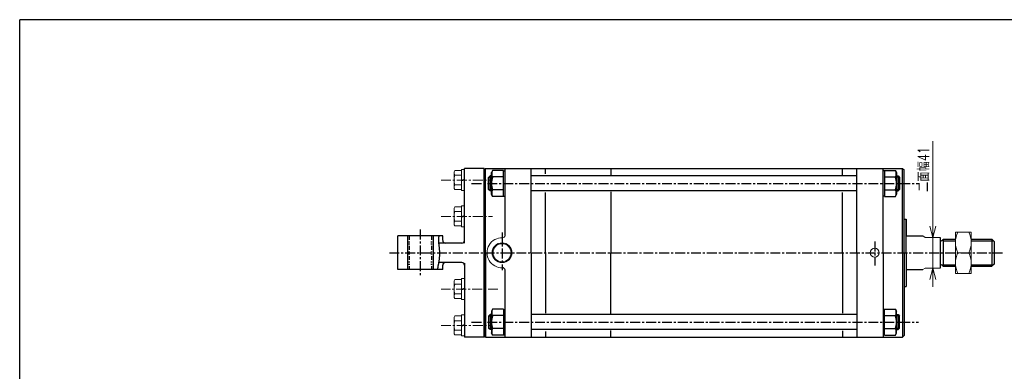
# Model space of a CAD drawing. Header units: millimetres. Extents: x -985 to 985, y -705 to 705.
# Tile 2 of 3: x -985 to 328, y 236 to 705. Entities that reach past the tile are written whole.
import ezdxf
from ezdxf.enums import TextEntityAlignment as Align

# ---------------------------------------------------------------- set-up
doc = ezdxf.new("R2010")
doc.units = ezdxf.units.MM
doc.header["$LTSCALE"] = 0.416667
doc.linetypes.add('CENTER', pattern=[50.8, 31.75, -6.35, 6.35, -6.35])
doc.linetypes.add('DIVIDE', pattern=[31.75, 12.7, -6.35, 0, -6.35, 0, -6.35])
doc.layers.add('ZUWAKU', color=7, linetype='Continuous')
doc.styles.add('dcStyle0', font='txt.shx', dxfattribs={"width": 0.714286, "bigfont": 'bigfont'})

# ---------------------------------------------------------------- blocks, each defined once
blk = doc.blocks.new('DC_GROUP_Φ200_17')
at = {"color": 4, "linetype": 'Continuous', "lineweight": 25}
for p, q in [((-354.4, 318.8), (-356, 316)), ((-356, 316), (-356, 287)), ((-340, 318.8), (-354.4, 318.8)), ((-340, 318.8), (-340, 284.2)), ((-340, 318.4), (-340, 284.6)), ((-340, 318.4), (-337.9, 318.4)), ((-340, 310.2), (-354.4, 310.2)), ((-340, 292.9), (-354.4, 292.9)), ((-354.4, 284.2), (-356, 287)), ((-340, 284.2), (-354.4, 284.2)), ((-340, 284.6), (-337.9, 284.6))]:
    blk.add_line(p, q, dxfattribs=at)
for centre, radius, start, end in [((-346.9, 314.5), 8.66, 150, 210), ((-332.2, 301.5), 23.8, 158.7017, 201.2983), ((-346.9, 288.5), 8.66, 150, 210)]:
    blk.add_arc(centre, radius, start, end, dxfattribs=at)
blk = doc.blocks.new('DC_GROUP_Φ200_18')
at = {"color": 4, "linetype": 'Continuous', "lineweight": 25}
for p, q in [((168.2, 318.4), (166.1, 318.4)), ((168.2, 284.2), (168.2, 318.8)), ((168.2, 318.8), (182.6, 318.8)), ((168.2, 284.6), (168.2, 318.4)), ((182.6, 318.8), (184.2, 316)), ((184.2, 287), (184.2, 316)), ((168.2, 310.2), (182.6, 310.2)), ((168.2, 292.9), (182.6, 292.9)), ((168.2, 284.6), (166.1, 284.6)), ((168.2, 284.2), (182.6, 284.2)), ((182.6, 284.2), (184.2, 287))]:
    blk.add_line(p, q, dxfattribs=at)
for centre, radius, start, end in [((175.1, 314.5), 8.66, 330, 30), ((160.3, 301.5), 23.8, 338.7017, 21.2983), ((175.1, 288.5), 8.66, 330, 30)]:
    blk.add_arc(centre, radius, start, end, dxfattribs=at)
blk = doc.blocks.new('DC_GROUP_Φ200_19')
at = {"color": 4, "linetype": 'Continuous', "lineweight": 25}
for p, q in [((-354.4, 503.8), (-356, 501)), ((-356, 472), (-356, 501)), ((-340, 503.8), (-354.4, 503.8)), ((-340, 469.2), (-340, 503.8)), ((-340, 469.6), (-340, 503.4)), ((-340, 503.4), (-337.9, 503.4)), ((-340, 495.2), (-354.4, 495.2)), ((-340, 477.9), (-354.4, 477.9)), ((-354.4, 469.2), (-356, 472)), ((-340, 469.2), (-354.4, 469.2)), ((-340, 469.6), (-337.9, 469.6))]:
    blk.add_line(p, q, dxfattribs=at)
for centre, radius, start, end in [((-346.9, 499.5), 8.66, 150, 210), ((-332.2, 486.5), 23.8, 158.7017, 201.2983), ((-346.9, 473.5), 8.66, 150, 210)]:
    blk.add_arc(centre, radius, start, end, dxfattribs=at)
blk = doc.blocks.new('DC_GROUP_Φ200_20')
at = {"color": 4, "linetype": 'Continuous', "lineweight": 25}
for p, q in [((168.2, 503.4), (166.1, 503.4)), ((168.2, 503.8), (168.2, 469.2)), ((168.2, 503.8), (182.6, 503.8)), ((168.2, 503.4), (168.2, 469.6)), ((182.6, 503.8), (184.2, 501)), ((184.2, 501), (184.2, 472)), ((168.2, 495.2), (182.6, 495.2)), ((168.2, 477.9), (182.6, 477.9)), ((168.2, 469.6), (166.1, 469.6)), ((168.2, 469.2), (182.6, 469.2)), ((182.6, 469.2), (184.2, 472))]:
    blk.add_line(p, q, dxfattribs=at)
for centre, radius, start, end in [((175.1, 499.5), 8.66, 330, 30), ((160.3, 486.5), 23.8, 338.7017, 21.2983), ((175.1, 473.5), 8.66, 330, 30)]:
    blk.add_arc(centre, radius, start, end, dxfattribs=at)
blk = doc.blocks.new('DC_GROUP_Φ200_21')
at = {"color": 4, "linetype": 'Continuous', "lineweight": 13}
for p, q in [((283.7, 421.5), (262.7, 421.5)), ((262.7, 421.5), (262.7, 366.5)), ((283.7, 366.5), (283.7, 421.5)), ((265.7, 394), (280.6, 394)), ((262.7, 366.5), (283.7, 366.5))]:
    blk.add_line(p, q, dxfattribs=at)
for centre, start, end in [((295.3, 407.8), 155.068, 204.932), ((251.1, 407.8), 335.068, 24.932), ((295.3, 380.3), 155.068, 204.932), ((251.1, 380.3), 335.068, 24.932)]:
    blk.add_arc(centre, 32.6, start, end, dxfattribs=at)
blk = doc.blocks.new('DC_GROUP_Φ200_24')
at = {"color": 4, "linetype": 'Continuous', "lineweight": 18}
for p, q in [((232.7, 414.5), (228.7, 429.5)), ((236.7, 429.5), (232.7, 414.5)), ((232.7, 414.5), (232.7, 429.5))]:
    blk.add_line(p, q, dxfattribs=at)
blk = doc.blocks.new('DC_GROUP_Φ200_25')
at = {"color": 4, "linetype": 'Continuous', "lineweight": 18}
for p, q in [((228.7, 358.5), (232.7, 373.5)), ((232.7, 373.5), (236.7, 358.5)), ((232.7, 373.5), (232.7, 358.5))]:
    blk.add_line(p, q, dxfattribs=at)
blk = doc.blocks.new('DC_GROUP_Φ200_23')
at = {"color": 4, "linetype": 'Continuous', "lineweight": 13}
for p, q in [((232.7, 542.9), (232.7, 414.5)), ((232.7, 373.5), (232.7, 414.5)), ((232.7, 348.5), (232.7, 373.5))]:
    blk.add_line(p, q, dxfattribs=at)
at = {"linetype": 'Continuous'}
for name in ['DC_GROUP_Φ200_24', 'DC_GROUP_Φ200_25']:
    blk.add_blockref(name, (0, 0), dxfattribs=at)
at = {"color": 4, "style": 'dcStyle0', "width": 0.714286}
blk.add_text('二面幅41', height=15, rotation=90, dxfattribs=at).set_placement((227.7, 475.4), (227.7, 535.4), align=Align.FIT)
blk = doc.blocks.new('DC_GROUP_Φ200_32')
at = {"color": 4, "linetype": 'Continuous', "lineweight": 25}
for p, q in [((-426.5, 411.9), (-426.6, 411.5)), ((-426.6, 411.5), (-426.6, 411)), ((-426.6, 411), (-426.6, 410.6)), ((-426.6, 410.6), (-426.6, 410.1)), ((-426.6, 410.1), (-426.6, 409.6)), ((-426.6, 409.6), (-426.6, 409.1)), ((-426.6, 409.1), (-426.5, 408.6)), ((-426.4, 414), (-426.5, 413.6)), ((-426.5, 413.6), (-426.5, 413.2)), ((-426.5, 413.2), (-426.5, 412.8)), ((-426.5, 412.8), (-426.5, 412.4)), ((-426.5, 412.4), (-426.5, 411.9)), ((-426.5, 408.6), (-426.5, 408.1)), ((-426.5, 408.1), (-426.5, 407.6)), ((-426.5, 407.6), (-426.4, 407)), ((-426.3, 415.2), (-426.4, 414.8)), ((-426.4, 414.8), (-426.4, 414.4)), ((-426.4, 414.4), (-426.4, 414)), ((-426.4, 407), (-426.4, 406.4)), ((-426.3, 415.9), (-426.3, 415.6)), ((-426.3, 415.6), (-426.3, 415.2)), ((-426.4, 406.4), (-426.3, 405.9)), ((-426.3, 405.9), (-426.3, 405.2)), ((-426.3, 405.2), (-426.2, 404.6)), ((-426.2, 404.6), (-426.1, 404)), ((-426.1, 404), (-426.1, 403.3)), ((-426.1, 403.3), (-426, 402.7)), ((-426, 402.7), (-425.9, 402)), ((-425.9, 402), (-425.8, 401.3)), ((-425.8, 401.3), (-425.8, 400.7)), ((-425.8, 400.7), (-425.7, 400)), ((-425.7, 400), (-425.6, 399.3)), ((-425.6, 399.3), (-425.6, 398.6)), ((-425.6, 398.6), (-425.5, 397.9)), ((-425.5, 397.9), (-425.4, 397.2)), ((-425.4, 397.2), (-425.4, 396.5)), ((-425.4, 396.5), (-425.3, 395.8)), ((-425.3, 395.8), (-425.3, 395.1)), ((-425.3, 395.1), (-425.3, 394.4)), ((-425.3, 394.4), (-425.3, 393.7)), ((-426.4, 381), (-426.5, 380.5)), ((-426.3, 381.6), (-426.4, 381)), ((-426.2, 382.1), (-426.3, 381.6)), ((-426.1, 383.3), (-426.2, 382.7)), ((-426.2, 382.7), (-426.2, 382.1)), ((-426, 383.9), (-426.1, 383.3)), ((-425.9, 384.5), (-426, 383.9)), ((-425.8, 385.1), (-425.9, 384.5)), ((-425.7, 385.7), (-425.8, 385.1)), ((-425.6, 386.3), (-425.7, 385.7)), ((-425.5, 387.6), (-425.6, 387)), ((-425.6, 387), (-425.6, 386.3)), ((-425.4, 388.9), (-425.5, 388.3)), ((-425.5, 388.3), (-425.5, 387.6)), ((-425.3, 390.2), (-425.4, 389.6)), ((-425.4, 389.6), (-425.4, 388.9)), ((-425.3, 393.7), (-425.2, 393)), ((-425.2, 393), (-425.3, 392.3)), ((-425.3, 392.3), (-425.3, 391.6)), ((-425.3, 391.6), (-425.3, 390.9)), ((-425.3, 390.9), (-425.3, 390.2)), ((-428.2, 371.8), (-428.3, 371.4)), ((-428.1, 372.3), (-428.2, 371.8)), ((-428, 372.7), (-428.1, 372.3)), ((-427.9, 373.2), (-428, 372.7)), ((-427.8, 373.6), (-427.9, 373.2)), ((-427.7, 374.1), (-427.8, 373.6)), ((-427.6, 374.5), (-427.7, 374.1)), ((-427.5, 375.5), (-427.6, 375)), ((-427.6, 375), (-427.6, 374.5)), ((-427.4, 375.9), (-427.5, 375.5)), ((-427.3, 376.4), (-427.4, 375.9)), ((-427.2, 376.9), (-427.3, 376.4)), ((-427.1, 377.4), (-427.2, 376.9)), ((-427, 377.9), (-427.1, 377.4)), ((-426.9, 378.4), (-427, 377.9)), ((-426.8, 378.9), (-426.9, 378.4)), ((-426.7, 379.4), (-426.8, 378.9)), ((-426.6, 379.9), (-426.7, 379.4)), ((-426.5, 380.5), (-426.6, 379.9))]:
    blk.add_line(p, q, dxfattribs=at)
blk = doc.blocks.new('DC_GROUP_Φ200_52')
at = {"color": 4, "linetype": 'Continuous', "lineweight": 13}
for p, q in [((-405.9, 355), (-405.9, 336)), ((-395.9, 358.2), (-404.6, 358.2)), ((-391.9, 359.5), (-395.9, 359.5)), ((-395.9, 359.5), (-395.9, 331.5)), ((-391.9, 359.5), (-391.9, 331.5)), ((-395.9, 351.9), (-404.6, 351.9)), ((-395.9, 345.5), (-391.9, 346.6)), ((-395.9, 344.4), (-391.9, 345.5)), ((-395.9, 339.2), (-404.6, 339.2)), ((-395.9, 332.8), (-404.6, 332.8)), ((-391.9, 331.5), (-395.9, 331.5))]:
    blk.add_line(p, q, dxfattribs=at)
for centre, radius, start, end in [((-401.3, 355), 4.6, 136.3665, 223.6335), ((-389.4, 345.5), 16.5, 157.363, 202.637), ((-401.3, 336), 4.6, 136.3665, 223.6335)]:
    blk.add_arc(centre, radius, start, end, dxfattribs=at)
blk = doc.blocks.new('DC_GROUP_Φ200_53')
at = {"color": 4, "linetype": 'Continuous', "lineweight": 13}
for p, q in [((-405.9, 306.5), (-405.9, 287.5)), ((-395.9, 309.7), (-404.6, 309.7)), ((-395.9, 303.4), (-404.6, 303.4)), ((-391.9, 311), (-395.9, 311)), ((-395.9, 311), (-395.9, 283)), ((-391.9, 311), (-391.9, 283)), ((-395.9, 290.7), (-404.6, 290.7)), ((-395.9, 297), (-391.9, 298.1)), ((-395.9, 295.9), (-391.9, 297)), ((-395.9, 284.3), (-404.6, 284.3)), ((-391.9, 283), (-395.9, 283))]:
    blk.add_line(p, q, dxfattribs=at)
for centre, radius, start, end in [((-401.3, 306.5), 4.6, 136.3665, 223.6335), ((-389.4, 297), 16.5, 157.363, 202.637), ((-401.3, 287.5), 4.6, 136.3665, 223.6335)]:
    blk.add_arc(centre, radius, start, end, dxfattribs=at)
blk = doc.blocks.new('DC_GROUP_Φ200_54')
at = {"color": 4, "linetype": 'Continuous', "lineweight": 13}
for p, q in [((-405.9, 452), (-405.9, 433)), ((-395.9, 455.2), (-404.6, 455.2)), ((-395.9, 448.9), (-404.6, 448.9)), ((-391.9, 456.5), (-395.9, 456.5)), ((-395.9, 456.5), (-395.9, 428.5)), ((-391.9, 456.5), (-391.9, 428.5)), ((-395.9, 436.2), (-404.6, 436.2)), ((-395.9, 442.5), (-391.9, 443.6)), ((-395.9, 441.4), (-391.9, 442.5)), ((-395.9, 429.8), (-404.6, 429.8)), ((-391.9, 428.5), (-395.9, 428.5))]:
    blk.add_line(p, q, dxfattribs=at)
for centre, radius, start, end in [((-401.3, 452), 4.6, 136.3665, 223.6335), ((-389.4, 442.5), 16.5, 157.363, 202.637), ((-401.3, 433), 4.6, 136.3665, 223.6335)]:
    blk.add_arc(centre, radius, start, end, dxfattribs=at)
blk = doc.blocks.new('DC_GROUP_Φ200_55')
at = {"color": 4, "linetype": 'Continuous', "lineweight": 13}
for p, q in [((-405.9, 500.5), (-405.9, 481.5)), ((-395.9, 503.7), (-404.6, 503.7)), ((-391.9, 505), (-395.9, 505)), ((-395.9, 505), (-395.9, 477)), ((-391.9, 505), (-391.9, 477)), ((-395.9, 497.4), (-404.6, 497.4)), ((-395.9, 491), (-391.9, 492.1)), ((-395.9, 489.9), (-391.9, 491)), ((-395.9, 484.7), (-404.6, 484.7)), ((-395.9, 478.3), (-404.6, 478.3)), ((-391.9, 477), (-395.9, 477))]:
    blk.add_line(p, q, dxfattribs=at)
for centre, radius, start, end in [((-401.3, 500.5), 4.6, 136.3665, 223.6335), ((-389.4, 491), 16.5, 157.363, 202.637), ((-401.3, 481.5), 4.6, 136.3665, 223.6335)]:
    blk.add_arc(centre, radius, start, end, dxfattribs=at)

msp = doc.modelspace()

# ---------------------------------------------------------------- linework, layer by layer
at = {"color": 4, "linetype": 'Continuous', "lineweight": 25}
for p, q in [((-365.912, 506.519), (-391.912, 506.519)), ((-391.912, 407.019), (-391.912, 506.519)), ((-363.912, 506.519), (-365.912, 504.519)), ((-363.912, 506.519), (-365.912, 504.519)), ((-365.912, 281.519), (-365.912, 506.519)), ((-365.912, 439.019), (-365.912, 504.519)), ((-365.912, 394.019), (-365.912, 504.519)), ((-363.912, 506.519), (192.088, 506.519)), ((-363.912, 506.519), (192.088, 506.519)), ((-363.912, 394.019), (-363.912, 506.519)), ((-337.912, 416.997), (-337.912, 506.519)), ((-302.912, 394.019), (-302.912, 506.519)), ((-283.812, 499.142), (-283.812, 506.519)), ((-196.912, 506.519), (-196.912, 497.912)), ((111.988, 498.077), (111.988, 506.519)), ((131.088, 394.019), (131.088, 506.519)), ((166.088, 394.019), (166.088, 506.519)), ((192.088, 506.519), (194.088, 504.519)), ((192.088, 506.519), (194.088, 504.519)), ((192.088, 394.019), (192.088, 506.519)), ((194.088, 439.019), (194.088, 504.519)), ((194.088, 394.019), (194.088, 504.519)), ((-357.912, 496.519), (-359.912, 494.519)), ((-359.912, 478.519), (-359.912, 494.519)), ((-359.512, 494.919), (-356.012, 494.919)), ((-356.012, 496.519), (-357.912, 496.519)), ((-357.912, 476.519), (-357.912, 496.519)), ((131.088, 496.519), (-302.912, 496.519)), ((184.188, 496.519), (186.088, 496.519)), ((187.688, 494.919), (184.188, 494.919)), ((186.088, 496.519), (188.088, 494.519)), ((186.088, 496.519), (186.088, 476.519)), ((188.088, 494.519), (188.088, 478.519)), ((-357.912, 476.519), (-359.912, 478.519)), ((-359.512, 478.119), (-356.012, 478.119)), ((-356.012, 476.519), (-357.912, 476.519)), ((131.088, 476.519), (-302.912, 476.519)), ((-283.812, 394.019), (-283.812, 474.63)), ((-196.912, 475.34), (-196.912, 394.019)), ((111.988, 394.019), (111.988, 474.476)), ((187.688, 478.119), (184.188, 478.119)), ((184.188, 476.519), (186.088, 476.519)), ((186.088, 476.519), (188.088, 478.519)), ((194.088, 439.019), (197.088, 439.019)), ((194.088, 439.019), (197.088, 439.019)), ((197.088, 439.019), (197.088, 416.519)), ((197.088, 394.019), (197.088, 439.019)), ((-480.912, 371.519), (-480.912, 416.519)), ((-420.912, 416.519), (-480.912, 416.519)), ((-467.912, 416.519), (-467.912, 371.519)), ((-433.912, 416.019), (-433.412, 416.519)), ((-433.912, 416.019), (-433.912, 372.019)), ((-395.412, 407.019), (-426.436, 407.019)), ((-420.912, 410.875), (-420.912, 416.519)), ((197.088, 416.519), (219.048, 416.519)), ((242.088, 414.519), (242.088, 373.384)), ((246.088, 412.019), (262.667, 412.019)), ((246.088, 412.019), (246.088, 376.019)), ((246.088, 410.019), (262.667, 410.019)), ((283.667, 412.019), (311.088, 412.019)), ((283.667, 410.019), (313.088, 410.019)), ((314.088, 409.019), (311.088, 412.019)), ((311.088, 412.019), (311.088, 376.019)), ((314.088, 409.019), (314.088, 379.019)), ((-365.912, 394.019), (-365.912, 283.519)), ((-363.912, 394.019), (-363.912, 281.519)), ((-302.912, 394.019), (-302.912, 281.519)), ((-283.812, 394.019), (-283.812, 313.408)), ((-196.912, 312.697), (-196.912, 394.019)), ((111.988, 394.019), (111.988, 313.562)), ((131.088, 394.019), (131.088, 281.519)), ((166.088, 394.019), (166.088, 281.519)), ((192.088, 394.019), (192.088, 281.519)), ((194.088, 394.019), (194.088, 283.519)), ((197.088, 394.019), (197.088, 349.019)), ((-395.412, 381.019), (-426.436, 381.019)), ((-420.912, 371.519), (-480.912, 371.519)), ((-433.912, 372.019), (-433.412, 371.519)), ((-420.912, 371.519), (-420.912, 377.519)), ((-391.912, 379.994), (-391.912, 281.519)), ((-337.912, 281.519), (-337.912, 371.041)), ((197.088, 371.519), (219.048, 371.519)), ((246.088, 378.019), (262.667, 378.019)), ((246.088, 376.019), (262.667, 376.019)), ((283.667, 378.019), (313.088, 378.019)), ((283.667, 376.019), (311.088, 376.019)), ((314.088, 379.019), (311.088, 376.019)), ((194.088, 349.019), (197.088, 349.019)), ((-357.912, 311.519), (-359.912, 309.519)), ((-359.912, 309.519), (-359.912, 293.519)), ((-359.512, 309.919), (-356.012, 309.919)), ((-356.012, 311.519), (-357.912, 311.519)), ((-357.912, 311.519), (-357.912, 291.519)), ((131.088, 311.519), (-302.912, 311.519)), ((184.188, 311.519), (186.088, 311.519)), ((187.688, 309.919), (184.188, 309.919)), ((186.088, 311.519), (188.088, 309.519)), ((186.088, 291.519), (186.088, 311.519)), ((188.088, 293.519), (188.088, 309.519)), ((-357.912, 291.519), (-359.912, 293.519)), ((-359.512, 293.119), (-356.012, 293.119)), ((-356.012, 291.519), (-357.912, 291.519)), ((131.088, 291.519), (-302.912, 291.519)), ((-283.812, 288.896), (-283.812, 281.519)), ((-196.912, 281.519), (-196.912, 290.125)), ((111.988, 289.96), (111.988, 281.519)), ((187.688, 293.119), (184.188, 293.119)), ((184.188, 291.519), (186.088, 291.519)), ((186.088, 291.519), (188.088, 293.519)), ((-365.912, 281.519), (-391.912, 281.519)), ((-363.912, 281.519), (-365.912, 283.519)), ((-363.912, 281.519), (192.088, 281.519)), ((192.088, 281.519), (194.088, 283.519))]:
    msp.add_line(p, q, dxfattribs=at)
at = {"color": 4, "linetype": 'CENTER', "lineweight": 13}
for p, q in [((-423.261, 491.019), (-354.473, 491.019)), ((-423.261, 442.519), (-354.473, 442.519)), ((-347.307, 345.519), (-423.261, 345.519)), ((-423.261, 297.019), (-358.772, 297.019))]:
    msp.add_line(p, q, dxfattribs=at)
at = {"color": 4, "linetype": 'CENTER', "lineweight": 25}
for p, q in [((-382.558, 486.519), (213.227, 486.519)), ((-450.912, 425.023), (-450.912, 364.09)), ((-341.912, 420.876), (-341.912, 370.649)), ((155.088, 409.069), (155.088, 377.16)), ((-492.054, 394.019), (327.278, 394.019)), ((-382.558, 301.519), (213.227, 301.519))]:
    msp.add_line(p, q, dxfattribs=at)
at = {"color": 4, "linetype": 'DIVIDE', "lineweight": 25}
for p, q in [((-465.912, 416.519), (-465.912, 371.519)), ((-435.912, 416.519), (-435.912, 371.519))]:
    msp.add_line(p, q, dxfattribs=at)
at = {"color": 4, "linetype": 'Continuous', "lineweight": 13}
for p, q in [((222.088, 414.519), (219.048, 416.519)), ((222.088, 414.519), (242.088, 414.519)), ((262.667, 410.019), (262.667, 378.019)), ((219.048, 371.519), (222.088, 373.519)), ((222.088, 373.519), (242.088, 373.519))]:
    msp.add_line(p, q, dxfattribs=at)
for centre, radius in [((-341.912, 394.019), 13.194), ((-341.912, 394.019), 11.994), ((155.088, 394.019), 6)]:
    msp.add_circle(centre, radius, dxfattribs=at)
at = {"color": 4, "linetype": 'Continuous', "lineweight": 25}
for centre, radius, start, end in [((-417.412, 410.519), 3.5, 180, 270), ((-395.412, 410.519), 3.5, 270, 0), ((244.088, 412.019), 2, 176.195233, 0), ((-417.412, 377.519), 3.5, 90, 180), ((-395.412, 377.519), 3.5, 0, 90), ((-340.912, 371.041), 3, 0, 92.491906), ((244.088, 376.019), 2, 0, 180)]:
    msp.add_arc(centre, radius, start, end, dxfattribs=at)
at = {"color": 4, "linetype": 'Continuous', "lineweight": 13}
for centre, radius, start, end in [((-341.912, 394.019), 20, 87.508094, 272.491906), ((-340.912, 416.997), 3, 267.508094, 0)]:
    msp.add_arc(centre, radius, start, end, dxfattribs=at)
at = {"layer": 'ZUWAKU', "color": 5, "linetype": 'Continuous', "lineweight": 25}
for p in [(-985, -673.75), (955, 705)]:
    msp.add_line(p, (-985, 705), dxfattribs=at)

# ---------------------------------------------------------------- block references
at = {"linetype": 'Continuous'}
for name in ['DC_GROUP_Φ200_23', 'DC_GROUP_Φ200_55', 'DC_GROUP_Φ200_19', 'DC_GROUP_Φ200_20', 'DC_GROUP_Φ200_54', 'DC_GROUP_Φ200_21', 'DC_GROUP_Φ200_32', 'DC_GROUP_Φ200_52', 'DC_GROUP_Φ200_17', 'DC_GROUP_Φ200_18', 'DC_GROUP_Φ200_53']:
    msp.add_blockref(name, (0, 0), dxfattribs=at)

doc.saveas('drawing.dxf')
